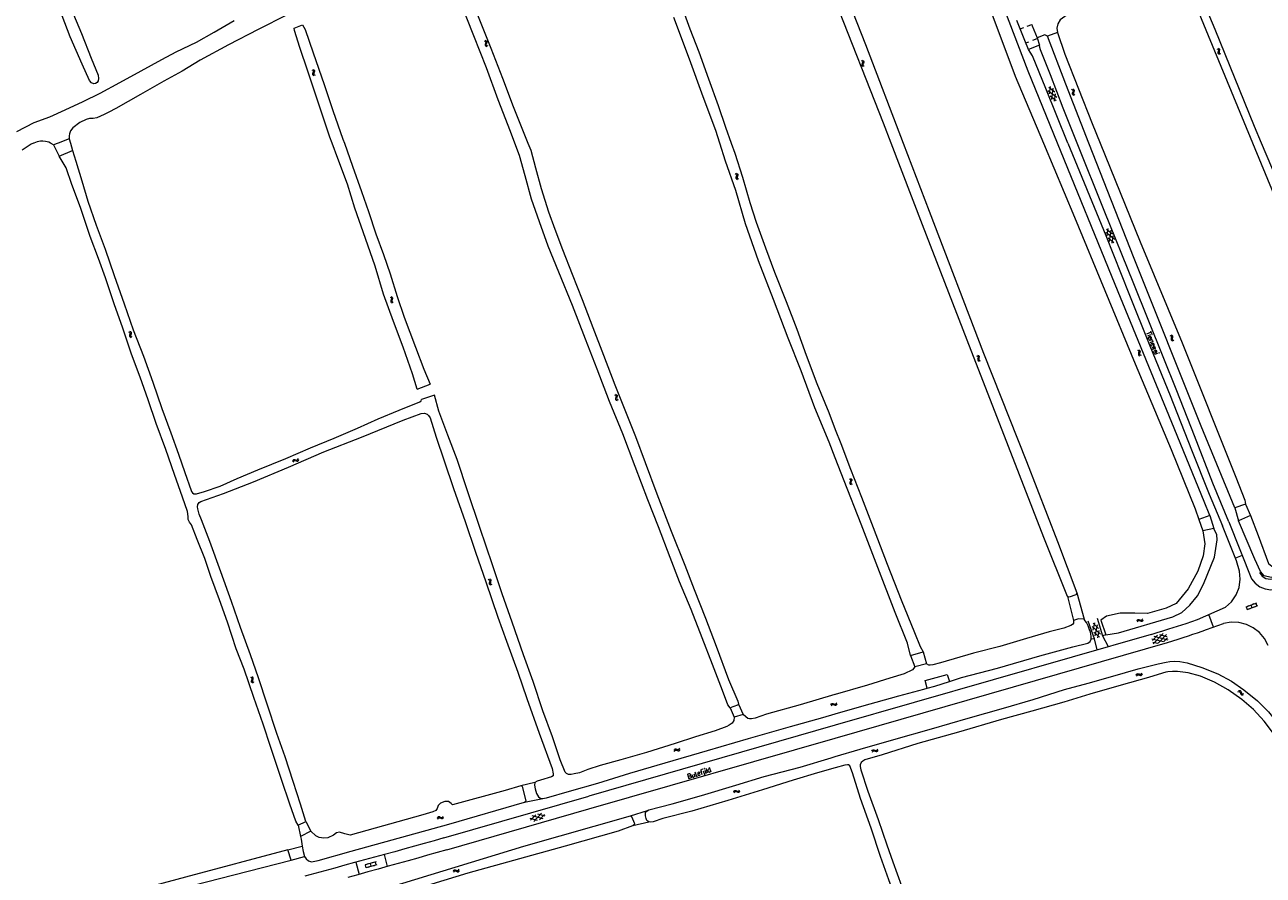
# Model space of a CAD drawing. Header units: metres. Extents: x 189705 to 199106, y 581686 to 588448.
# Tile 91 of 256: x 192671 to 193174, y 586203 to 586548. Entities that reach past the tile are written whole.
import ezdxf

# ---------------------------------------------------------------- set-up
doc = ezdxf.new("R2010")
doc.units = ezdxf.units.M
doc.layers.add('B-WA-OG-GBKN-G', color=7, linetype='Continuous', lineweight=18)
doc.styles.add('Style-STANDARD', font='STANDARD.shx')

msp = doc.modelspace()

# ---------------------------------------------------------------- linework, layer by layer
at = {"layer": 'B-WA-OG-GBKN-G'}
for p, q in [((192857.471, 586541.562), (192857.838, 586541.386)), ((192857.838, 586541.386), (192858.062, 586541.146)), ((192857.982, 586540.421), (192857.866, 586540.03)), ((192857.866, 586540.03), (192857.893, 586539.702)), ((192857.893, 586539.702), (192858.124, 586539.456)), ((192857.925, 586541.763), (192858.293, 586541.589)), ((192858.092, 586540.821), (192857.982, 586540.421)), ((192858.062, 586541.146), (192858.092, 586540.821)), ((192858.124, 586539.456), (192858.493, 586539.281)), ((192858.293, 586541.589), (192858.519, 586541.352)), ((192858.435, 586540.625), (192858.322, 586540.232)), ((192858.322, 586540.232), (192858.349, 586539.904)), ((192858.349, 586539.904), (192858.578, 586539.658)), ((192858.549, 586541.015), (192858.435, 586540.625)), ((192858.519, 586541.352), (192858.549, 586541.015)), ((192858.578, 586539.658), (192858.947, 586539.482)), ((193154.981, 586538.356), (193155.348, 586538.179)), ((193155.348, 586538.179), (193155.572, 586537.939)), ((193155.49, 586537.214), (193155.373, 586536.824)), ((193155.373, 586536.824), (193155.399, 586536.495)), ((193155.399, 586536.495), (193155.63, 586536.249)), ((193155.436, 586538.557), (193155.804, 586538.382)), ((193155.601, 586537.614), (193155.49, 586537.214)), ((193155.572, 586537.939), (193155.601, 586537.614)), ((193155.63, 586536.249), (193155.998, 586536.073)), ((193155.804, 586538.382), (193156.029, 586538.144)), ((193155.944, 586537.417), (193155.829, 586537.025)), ((193155.829, 586537.025), (193155.856, 586536.697)), ((193155.856, 586536.697), (193156.084, 586536.45)), ((193156.059, 586537.807), (193155.944, 586537.417)), ((193156.029, 586538.144), (193156.059, 586537.807)), ((193156.084, 586536.45), (193156.453, 586536.273)), ((192787.487, 586529.768), (192787.843, 586529.569)), ((192787.843, 586529.569), (192788.052, 586529.317)), ((192788.062, 586528.991), (192787.928, 586528.598)), ((192787.952, 586529.941), (192788.309, 586529.745)), ((192788.052, 586529.317), (192788.062, 586528.991)), ((192788.309, 586529.745), (192788.52, 586529.495)), ((192788.53, 586529.157), (192788.393, 586528.774)), ((192788.52, 586529.495), (192788.53, 586529.157)), ((193010.596, 586533.565), (193010.932, 586533.335)), ((193010.755, 586531.991), (193010.732, 586531.663)), ((193010.732, 586531.663), (193010.923, 586531.385)), ((193010.929, 586532.36), (193010.755, 586531.991)), ((193010.923, 586531.385), (193011.262, 586531.155)), ((193011.098, 586532.739), (193010.929, 586532.36)), ((193010.932, 586533.335), (193011.118, 586533.064)), ((193011.075, 586533.696), (193011.413, 586533.468)), ((193011.118, 586533.064), (193011.098, 586532.739)), ((193011.236, 586532.122), (193011.213, 586531.794)), ((193011.213, 586531.794), (193011.403, 586531.516)), ((193011.408, 586532.493), (193011.236, 586532.122)), ((193011.403, 586531.516), (193011.741, 586531.286)), ((193011.579, 586532.862), (193011.408, 586532.493)), ((193011.413, 586533.468), (193011.6, 586533.2)), ((193011.6, 586533.2), (193011.579, 586532.862)), ((192787.928, 586528.598), (192787.789, 586528.215)), ((192787.789, 586528.215), (192787.796, 586527.886)), ((192787.796, 586527.886), (192788.011, 586527.626)), ((192788.011, 586527.626), (192788.369, 586527.429)), ((192788.393, 586528.774), (192788.256, 586528.389)), ((192788.256, 586528.389), (192788.263, 586528.06)), ((192788.263, 586528.06), (192788.477, 586527.8)), ((192788.477, 586527.8), (192788.834, 586527.602)), ((193086.375, 586521.415), (193090.023, 586518.616)), ((193086.674, 586522.713), (193089.094, 586520.857)), ((193086.971, 586519.978), (193087.369, 586523.002)), ((193087.302, 586519.177), (193089.722, 586517.319)), ((193087.899, 586517.736), (193088.499, 586522.293)), ((193089.027, 586517.031), (193089.425, 586520.058)), ((193095.993, 586521.852), (193096.343, 586521.644)), ((193096.254, 586520.291), (193096.252, 586519.962)), ((193096.252, 586519.962), (193096.461, 586519.698)), ((193096.403, 586520.671), (193096.254, 586520.291)), ((193096.343, 586521.644), (193096.546, 586521.386)), ((193096.548, 586521.06), (193096.403, 586520.671)), ((193096.461, 586519.698), (193096.814, 586519.491)), ((193096.462, 586522.013), (193096.814, 586521.808)), ((193096.546, 586521.386), (193096.548, 586521.06)), ((193096.726, 586520.453), (193096.724, 586520.124)), ((193096.724, 586520.124), (193096.931, 586519.859)), ((193096.872, 586520.834), (193096.726, 586520.453)), ((193096.814, 586521.808), (193097.019, 586521.552)), ((193097.02, 586521.214), (193096.872, 586520.834)), ((193096.931, 586519.859), (193097.284, 586519.652)), ((193097.019, 586521.552), (193097.02, 586521.214)), ((192959.389, 586487.62), (192959.746, 586487.423)), ((192959.834, 586486.452), (192959.695, 586486.068)), ((192959.695, 586486.068), (192959.703, 586485.739)), ((192959.703, 586485.739), (192959.92, 586485.481)), ((192959.746, 586487.423), (192959.956, 586487.171)), ((192959.967, 586486.845), (192959.834, 586486.452)), ((192959.854, 586487.795), (192960.212, 586487.6)), ((192959.92, 586485.481), (192960.278, 586485.284)), ((192959.956, 586487.171), (192959.967, 586486.845)), ((192960.298, 586486.629), (192960.162, 586486.244)), ((192960.162, 586486.244), (192960.17, 586485.915)), ((192960.17, 586485.915), (192960.384, 586485.655)), ((192960.212, 586487.6), (192960.423, 586487.351)), ((192960.434, 586487.012), (192960.298, 586486.629)), ((192960.384, 586485.655), (192960.743, 586485.459)), ((192960.423, 586487.351), (192960.434, 586487.012)), ((193109.845, 586463.788), (193113.462, 586460.95)), ((193110.157, 586465.083), (193112.557, 586463.2)), ((193110.425, 586462.344), (193110.856, 586465.364)), ((193111.329, 586460.093), (193111.978, 586464.643)), ((193110.747, 586461.54), (193113.147, 586459.656)), ((193112.449, 586459.376), (193112.88, 586462.399)), ((192819.253, 586437.501), (192819.605, 586437.295)), ((192819.671, 586436.323), (192819.524, 586435.942)), ((192819.524, 586435.942), (192819.524, 586435.613)), ((192819.524, 586435.613), (192819.735, 586435.35)), ((192819.605, 586437.295), (192819.809, 586437.039)), ((192819.813, 586436.712), (192819.671, 586436.323)), ((192819.721, 586437.665), (192820.075, 586437.462)), ((192819.735, 586435.35), (192820.089, 586435.145)), ((192819.809, 586437.039), (192819.813, 586436.712)), ((192820.139, 586436.489), (192819.994, 586436.107)), ((192819.994, 586436.107), (192819.995, 586435.778)), ((192819.995, 586435.778), (192820.204, 586435.514)), ((192820.075, 586437.462), (192820.28, 586437.208)), ((192820.284, 586436.869), (192820.139, 586436.489)), ((192820.204, 586435.514), (192820.558, 586435.309)), ((192820.28, 586437.208), (192820.284, 586436.869)), ((192713.533, 586423.118), (192713.167, 586423.301)), ((192713.99, 586423.312), (192713.625, 586423.494)), ((192714.217, 586423.062), (192713.99, 586423.312)), ((192713.757, 586422.868), (192713.533, 586423.118)), ((192713.537, 586421.761), (192713.658, 586422.149)), ((192713.561, 586421.423), (192713.537, 586421.761)), ((192713.782, 586421.182), (192713.561, 586421.423)), ((192713.658, 586422.149), (192713.778, 586422.539)), ((192713.778, 586422.539), (192713.757, 586422.868)), ((192714.148, 586421.001), (192713.782, 586421.182)), ((192713.997, 586421.946), (192714.115, 586422.344)), ((192714.021, 586421.621), (192713.997, 586421.946)), ((192714.241, 586421.378), (192714.021, 586421.621)), ((192714.115, 586422.344), (192714.238, 586422.733)), ((192714.238, 586422.733), (192714.217, 586423.062)), ((192714.605, 586421.194), (192714.241, 586421.378)), ((193135.873, 586421.902), (193136.25, 586421.748)), ((193136.25, 586421.748), (193136.489, 586421.523)), ((193136.313, 586422.131), (193136.692, 586421.98)), ((193136.453, 586420.795), (193136.362, 586420.397)), ((193136.362, 586420.397), (193136.409, 586420.071)), ((193136.409, 586420.071), (193136.654, 586419.84)), ((193136.539, 586421.201), (193136.453, 586420.795)), ((193136.489, 586421.523), (193136.539, 586421.201)), ((193136.654, 586419.84), (193137.034, 586419.688)), ((193136.692, 586421.98), (193136.932, 586421.757)), ((193136.893, 586421.026), (193136.804, 586420.627)), ((193136.804, 586420.627), (193136.851, 586420.301)), ((193136.851, 586420.301), (193137.095, 586420.07)), ((193136.983, 586421.422), (193136.893, 586421.026)), ((193136.932, 586421.757), (193136.983, 586421.422)), ((193137.095, 586420.07), (193137.474, 586419.917)), ((193057.376, 586413.683), (193057.746, 586413.512)), ((193057.746, 586413.512), (193057.974, 586413.277)), ((193057.826, 586413.892), (193058.198, 586413.724)), ((193057.974, 586413.277), (193058.01, 586412.952)), ((193058.198, 586413.724), (193058.427, 586413.491)), ((193058.427, 586413.491), (193058.463, 586413.154)), ((193122.659, 586415.927), (193123.027, 586415.753)), ((193123.027, 586415.753), (193123.253, 586415.515)), ((193123.177, 586414.79), (193123.064, 586414.398)), ((193123.064, 586414.398), (193123.093, 586414.07)), ((193123.093, 586414.07), (193123.325, 586413.826)), ((193123.112, 586416.131), (193123.481, 586415.96)), ((193123.285, 586415.19), (193123.177, 586414.79)), ((193123.253, 586415.515), (193123.285, 586415.19)), ((193123.325, 586413.826), (193123.695, 586413.652)), ((193123.481, 586415.96), (193123.708, 586415.724)), ((193123.629, 586414.996), (193123.518, 586414.603)), ((193123.518, 586414.603), (193123.547, 586414.275)), ((193123.547, 586414.275), (193123.778, 586414.03)), ((193123.741, 586415.387), (193123.629, 586414.996)), ((193123.708, 586415.724), (193123.741, 586415.387)), ((193123.778, 586414.03), (193124.148, 586413.856)), ((193057.906, 586412.551), (193057.797, 586412.158)), ((193057.797, 586412.158), (193057.829, 586411.83)), ((193057.829, 586411.83), (193058.065, 586411.588)), ((193058.01, 586412.952), (193057.906, 586412.551)), ((193058.065, 586411.588), (193058.437, 586411.419)), ((193058.356, 586412.762), (193058.249, 586412.368)), ((193058.249, 586412.368), (193058.282, 586412.04)), ((193058.282, 586412.04), (193058.515, 586411.798)), ((193058.463, 586413.154), (193058.356, 586412.762)), ((193058.515, 586411.798), (193058.887, 586411.628)), ((192910.393, 586397.798), (192910.761, 586397.623)), ((192910.761, 586397.623), (192910.986, 586397.385)), ((192910.908, 586396.66), (192910.794, 586396.268)), ((192910.794, 586396.268), (192910.822, 586395.94)), ((192910.822, 586395.94), (192911.054, 586395.695)), ((192910.846, 586398.002), (192911.215, 586397.829)), ((192911.017, 586397.06), (192910.908, 586396.66)), ((192910.986, 586397.385), (192911.017, 586397.06)), ((192911.054, 586395.695), (192911.424, 586395.521)), ((192911.215, 586397.829), (192911.441, 586397.593)), ((192911.361, 586396.865), (192911.249, 586396.472)), ((192911.249, 586396.472), (192911.277, 586396.144)), ((192911.277, 586396.144), (192911.507, 586395.899)), ((192911.473, 586397.256), (192911.361, 586396.865)), ((192911.441, 586397.593), (192911.473, 586397.256)), ((192911.507, 586395.899), (192911.877, 586395.724)), ((192779.741, 586370.899), (192779.912, 586371.268)), ((192779.912, 586371.268), (192780.147, 586371.496)), ((192779.946, 586370.446), (192780.12, 586370.815)), ((192780.12, 586370.815), (192780.357, 586371.041)), ((192780.147, 586371.496), (192780.484, 586371.529)), ((192780.357, 586371.041), (192780.682, 586371.074)), ((192780.484, 586371.529), (192780.875, 586371.419)), ((192780.682, 586371.074), (192781.082, 586370.967)), ((192780.875, 586371.419), (192781.269, 586371.309)), ((192781.082, 586370.967), (192781.475, 586370.854)), ((192781.269, 586371.309), (192781.596, 586371.338)), ((192781.475, 586370.854), (192781.802, 586370.884)), ((192781.596, 586371.338), (192781.841, 586371.569)), ((192781.802, 586370.884), (192782.046, 586371.117)), ((192781.841, 586371.569), (192782.014, 586371.94)), ((192782.046, 586371.117), (192782.219, 586371.488)), ((193005.65, 586363.712), (193005.999, 586363.503)), ((193005.999, 586363.503), (193006.201, 586363.244)), ((193006.201, 586362.918), (193006.055, 586362.53)), ((193006.12, 586363.872), (193006.471, 586363.665)), ((193006.201, 586363.244), (193006.201, 586362.918)), ((193006.471, 586363.665), (193006.674, 586363.408)), ((193006.674, 586363.069), (193006.525, 586362.691)), ((193006.674, 586363.408), (193006.674, 586363.069)), ((193005.903, 586362.151), (193005.9, 586361.822)), ((193005.9, 586361.822), (193006.108, 586361.556)), ((193006.055, 586362.53), (193005.903, 586362.151)), ((193006.108, 586361.556), (193006.459, 586361.347)), ((193006.376, 586362.311), (193006.373, 586361.981)), ((193006.373, 586361.981), (193006.578, 586361.715)), ((193006.525, 586362.691), (193006.376, 586362.311)), ((193006.578, 586361.715), (193006.93, 586361.506)), ((192859.149, 586322.9), (192859.512, 586322.714)), ((192859.512, 586322.714), (192859.73, 586322.468)), ((192859.609, 586323.089), (192859.972, 586322.905)), ((192859.972, 586322.905), (192860.191, 586322.662)), ((192859.63, 586321.746), (192859.504, 586321.358)), ((192859.504, 586321.358), (192859.522, 586321.029)), ((192859.522, 586321.029), (192859.746, 586320.778)), ((192859.751, 586322.143), (192859.63, 586321.746)), ((192859.73, 586322.468), (192859.751, 586322.143)), ((192859.746, 586320.778), (192860.11, 586320.592)), ((192860.088, 586321.937), (192859.965, 586321.548)), ((192859.965, 586321.548), (192859.983, 586321.219)), ((192859.983, 586321.219), (192860.205, 586320.967)), ((192860.213, 586322.324), (192860.088, 586321.937)), ((192860.191, 586322.662), (192860.213, 586322.324)), ((192860.205, 586320.967), (192860.57, 586320.781)), ((193171.018, 586313.223), (193166.728, 586311.563)), ((193169.85, 586312.771), (193169.742, 586313.051)), ((193171.264, 586312.032), (193170.831, 586313.151)), ((193167.347, 586310.516), (193166.914, 586311.635)), ((193171.451, 586312.104), (193167.161, 586310.444)), ((193167.894, 586312.014), (193167.785, 586312.294)), ((193168.342, 586310.579), (193168.233, 586310.859)), ((193169.306, 586311.274), (193168.873, 586312.393)), ((193170.485, 586311.408), (193170.377, 586311.688)), ((193104.281, 586303.755), (193107.678, 586300.656)), ((193104.689, 586305.023), (193106.943, 586302.967)), ((193104.753, 586302.272), (193105.407, 586305.251)), ((193105.487, 586299.96), (193106.472, 586304.449)), ((193122.521, 586306.057), (193122.725, 586306.41)), ((193122.685, 586305.588), (193122.891, 586305.94)), ((193122.725, 586306.41), (193122.979, 586306.616)), ((193122.891, 586305.94), (193123.148, 586306.144)), ((193122.979, 586306.616), (193123.318, 586306.619)), ((193123.148, 586306.144), (193123.474, 586306.148)), ((193123.318, 586306.619), (193123.698, 586306.473)), ((193123.474, 586306.148), (193123.864, 586306.005)), ((193123.698, 586306.473), (193124.08, 586306.329)), ((193123.864, 586306.005), (193124.244, 586305.858)), ((193124.08, 586306.329), (193124.409, 586306.329)), ((193124.244, 586305.858), (193124.573, 586305.858)), ((193124.409, 586306.329), (193124.673, 586306.537)), ((193124.573, 586305.858), (193124.837, 586306.068)), ((193124.673, 586306.537), (193124.878, 586306.891)), ((193124.837, 586306.068), (193125.042, 586306.422)), ((193105.014, 586301.446), (193107.267, 586299.389)), ((193106.551, 586299.162), (193107.205, 586302.144)), ((193128.546, 586298.735), (193133.255, 586297.568)), ((193130.874, 586300.209), (193128.753, 586298.014)), ((193133.201, 586300.878), (193129.141, 586296.671)), ((193129.374, 586299.778), (193135.05, 586298.368)), ((193134.456, 586300.435), (193131.089, 586296.944)), ((193131.706, 586300.448), (193134.664, 586299.712)), ((193134.842, 586299.091), (193133.419, 586297.615)), ((193128.934, 586297.39), (193130.924, 586296.896)), ((192763.021, 586282.876), (192762.658, 586283.063)), ((192763.243, 586282.623), (192763.021, 586282.876)), ((192763.481, 586283.064), (192763.117, 586283.251)), ((192763.261, 586282.295), (192763.243, 586282.623)), ((192763.705, 586282.812), (192763.481, 586283.064)), ((192763.595, 586282.096), (192763.722, 586282.484)), ((192763.722, 586282.484), (192763.705, 586282.812)), ((193122.187, 586283.981), (193122.377, 586284.341)), ((193122.369, 586283.519), (193122.561, 586283.878)), ((193122.377, 586284.341), (193122.624, 586284.556)), ((193122.561, 586283.878), (193122.81, 586284.092)), ((193122.624, 586284.556), (193122.962, 586284.572)), ((193122.81, 586284.092), (193123.136, 586284.107)), ((193122.962, 586284.572), (193123.347, 586284.441)), ((193123.136, 586284.107), (193123.531, 586283.979)), ((193123.347, 586284.441), (193123.734, 586284.311)), ((193123.531, 586283.979), (193123.916, 586283.847)), ((193123.734, 586284.311), (193124.063, 586284.323)), ((193123.916, 586283.847), (193124.245, 586283.859)), ((193124.063, 586284.323), (193124.319, 586284.542)), ((193124.245, 586283.859), (193124.501, 586284.079)), ((193124.319, 586284.542), (193124.511, 586284.903)), ((193124.501, 586284.079), (193124.692, 586284.44)), ((192763.011, 586281.519), (192763.136, 586281.906)), ((192763.032, 586281.181), (192763.011, 586281.519)), ((192763.25, 586280.937), (192763.032, 586281.181)), ((192763.136, 586281.906), (192763.261, 586282.295)), ((192763.613, 586280.753), (192763.25, 586280.937)), ((192763.473, 586281.699), (192763.595, 586282.096)), ((192763.494, 586281.374), (192763.473, 586281.699)), ((192763.711, 586281.128), (192763.494, 586281.374)), ((192764.073, 586280.941), (192763.711, 586281.128)), ((193163.674, 586277.631), (193164.07, 586277.724)), ((193164.07, 586277.724), (193164.394, 586277.678)), ((193164.394, 586277.678), (193164.628, 586277.433)), ((193164.628, 586277.433), (193164.781, 586277.056)), ((192998.429, 586272.306), (192998.688, 586272.507)), ((192998.688, 586272.507), (192999.026, 586272.504)), ((192999.026, 586272.504), (192999.404, 586272.352)), ((193000.112, 586272.194), (193000.38, 586272.398)), ((193000.38, 586272.398), (193000.591, 586272.748)), ((193163.443, 586277.191), (193163.841, 586277.281)), ((193163.841, 586277.281), (193164.165, 586277.233)), ((193164.165, 586277.233), (193164.391, 586276.997)), ((193164.391, 586276.997), (193164.553, 586276.615)), ((193164.553, 586276.615), (193164.705, 586276.237)), ((193164.705, 586276.237), (193164.93, 586275.996)), ((193164.781, 586277.056), (193164.937, 586276.678)), ((193164.93, 586275.996), (193165.264, 586275.948)), ((193164.937, 586276.678), (193165.162, 586276.438)), ((193165.162, 586276.438), (193165.494, 586276.388)), ((193165.264, 586275.948), (193165.662, 586276.039)), ((193165.494, 586276.388), (193165.893, 586276.479)), ((192998.22, 586271.956), (192998.429, 586272.306)), ((192998.375, 586271.485), (192998.587, 586271.833)), ((192998.587, 586271.833), (192998.848, 586272.032)), ((192998.848, 586272.032), (192999.174, 586272.03)), ((192999.174, 586272.03), (192999.561, 586271.88)), ((192999.404, 586272.352), (192999.783, 586272.2)), ((192999.561, 586271.88), (192999.939, 586271.726)), ((192999.783, 586272.2), (193000.112, 586272.194)), ((192999.939, 586271.726), (193000.268, 586271.721)), ((193000.268, 586271.721), (193000.535, 586271.926)), ((193000.535, 586271.926), (193000.747, 586272.276)), ((192934.537, 586253.449), (192934.742, 586253.802)), ((192934.7, 586252.98), (192934.906, 586253.331)), ((192934.742, 586253.802), (192934.997, 586254.006)), ((192934.906, 586253.331), (192935.164, 586253.534)), ((192934.997, 586254.006), (192935.336, 586254.008)), ((192935.164, 586253.534), (192935.49, 586253.537)), ((192935.336, 586254.008), (192935.715, 586253.862)), ((192935.49, 586253.537), (192935.879, 586253.393)), ((192935.715, 586253.862), (192936.096, 586253.716)), ((192935.879, 586253.393), (192936.259, 586253.244)), ((192936.096, 586253.716), (192936.426, 586253.715)), ((192936.259, 586253.244), (192936.589, 586253.243)), ((192936.426, 586253.715), (192936.691, 586253.922)), ((192936.589, 586253.243), (192936.853, 586253.453)), ((192936.691, 586253.922), (192936.897, 586254.275)), ((192936.853, 586253.453), (192937.059, 586253.806)), ((193014.901, 586253.11), (193015.103, 586253.464)), ((193015.067, 586252.642), (193015.271, 586252.995)), ((193015.103, 586253.464), (193015.357, 586253.671)), ((193015.271, 586252.995), (193015.527, 586253.2)), ((193015.357, 586253.671), (193015.695, 586253.675)), ((193015.527, 586253.2), (193015.853, 586253.205)), ((193015.695, 586253.675), (193016.076, 586253.531)), ((193015.853, 586253.205), (193016.243, 586253.064)), ((193016.076, 586253.531), (193016.458, 586253.388)), ((193016.243, 586253.064), (193016.625, 586252.918)), ((193016.458, 586253.388), (193016.787, 586253.389)), ((193016.625, 586252.918), (193016.954, 586252.919)), ((193016.787, 586253.389), (193017.051, 586253.599)), ((193016.954, 586252.919), (193017.216, 586253.131)), ((193017.051, 586253.599), (193017.254, 586253.953)), ((193017.216, 586253.131), (193017.42, 586253.485)), ((192960.937, 586237.063), (192961.146, 586237.415)), ((192958.782, 586236.601), (192958.988, 586236.953)), ((192958.942, 586236.131), (192959.15, 586236.481)), ((192958.988, 586236.953), (192959.244, 586237.156)), ((192959.15, 586236.481), (192959.409, 586236.683)), ((192959.244, 586237.156), (192959.583, 586237.156)), ((192959.409, 586236.683), (192959.735, 586236.684)), ((192959.583, 586237.156), (192959.962, 586237.008)), ((192959.735, 586236.684), (192960.124, 586236.538)), ((192959.962, 586237.008), (192960.342, 586236.86)), ((192960.124, 586236.538), (192960.503, 586236.388)), ((192960.342, 586236.86), (192960.672, 586236.857)), ((192960.503, 586236.388), (192960.832, 586236.385)), ((192960.672, 586236.857), (192960.937, 586237.063)), ((192960.832, 586236.385), (192961.097, 586236.593)), ((192961.097, 586236.593), (192961.306, 586236.945)), ((192876.315, 586225.028), (192878.433, 586227.223)), ((192877.571, 586224.584), (192880.764, 586227.892)), ((192882.226, 586226.724), (192879.264, 586227.461)), ((192879.899, 586225.252), (192882.019, 586227.446)), ((192838.476, 586225.952), (192838.682, 586226.303)), ((192838.634, 586225.482), (192838.844, 586225.831)), ((192838.682, 586226.303), (192838.939, 586226.506)), ((192838.844, 586225.831), (192839.103, 586226.033)), ((192838.939, 586226.506), (192839.278, 586226.506)), ((192839.103, 586226.033), (192839.429, 586226.033)), ((192839.278, 586226.506), (192839.656, 586226.356)), ((192839.429, 586226.033), (192839.817, 586225.886)), ((192839.656, 586226.356), (192840.037, 586226.207)), ((192839.817, 586225.886), (192840.196, 586225.735)), ((192840.037, 586226.207), (192840.366, 586226.204)), ((192840.196, 586225.735), (192840.525, 586225.732)), ((192840.366, 586226.204), (192840.632, 586226.41)), ((192840.525, 586225.732), (192840.791, 586225.939)), ((192840.632, 586226.41), (192840.841, 586226.761)), ((192840.791, 586225.939), (192841, 586226.29)), ((192879.067, 586225.014), (192876.107, 586225.752)), ((192881.399, 586225.683), (192876.939, 586226.794)), ((192813.546, 586208.102), (192809.106, 586206.896)), ((192810.313, 586207.224), (192810.234, 586207.513)), ((192811.64, 586206.341), (192811.326, 586207.499)), ((192812.337, 586207.774), (192812.259, 586208.063)), ((192813.667, 586206.891), (192813.353, 586208.049)), ((192809.614, 586205.791), (192809.299, 586206.949)), ((192813.86, 586206.944), (192809.421, 586205.738)), ((192810.609, 586205.75), (192810.531, 586206.04)), ((192812.827, 586206.352), (192812.748, 586206.642)), ((192844.95, 586204.373), (192845.157, 586204.724)), ((192845.108, 586203.903), (192845.318, 586204.252)), ((192845.157, 586204.724), (192845.414, 586204.927)), ((192845.318, 586204.252), (192845.578, 586204.453)), ((192845.414, 586204.927), (192845.753, 586204.926)), ((192845.578, 586204.453), (192845.904, 586204.453)), ((192845.753, 586204.926), (192846.131, 586204.776)), ((192845.904, 586204.453), (192846.291, 586204.306)), ((192846.131, 586204.776), (192846.511, 586204.627)), ((192846.291, 586204.306), (192846.67, 586204.154)), ((192846.511, 586204.627), (192846.84, 586204.623)), ((192846.67, 586204.154), (192846.999, 586204.151)), ((192846.84, 586204.623), (192847.107, 586204.828)), ((192846.999, 586204.151), (192847.265, 586204.358)), ((192847.107, 586204.828), (192847.316, 586205.18)), ((192847.265, 586204.358), (192847.475, 586204.709))]:
    msp.add_line(p, q, dxfattribs=at)
at = {"layer": 'B-WA-OG-GBKN-G', "flags": 128}
for points in [[(193017.796, 586675.807), (193025.704, 586655.032), (193040.21, 586616.273), (193055.429, 586574.363), (193073.091, 586527.242), (193084.513, 586500)], [(193090.232, 586500), (193078.324, 586529.178), (193054.103, 586592.719), (193022.651, 586675.713), (193021.907, 586677.296)], [(192666.721, 586610.815), (192671.046, 586600.256), (192675.869, 586588.331), (192680.005, 586577.687), (192684.807, 586566.589), (192689.662, 586554.834), (192693.98, 586544.542), (192697.959, 586534.445), (192700.753, 586527.624), (192700.899, 586526.304), (192700.68, 586525.275), (192700.356, 586524.636), (192699.661, 586524.192), (192698.932, 586524.028), (192698.014, 586524.533), (192697.224, 586525.443), (192694.274, 586532.068), (192689.427, 586543.191), (192685.048, 586554.525), (192680.59, 586566.281), (192676.539, 586576.45), (192672.266, 586587.132), (192667.901, 586598.017)], [(193173.038, 586500), (193170.174, 586506.707), (193154.301, 586546.113), (193136.589, 586588.384), (193135.728, 586591.259), (193135.595, 586593.312), (193135.826, 586595.273), (193138.54, 586597.325)], [(193169.511, 586500), (193150.596, 586545.824), (193133.552, 586587.38), (193132.062, 586589.386), (193131.152, 586589.497), (193129.803, 586588.953), (193097.03, 586554.191), (193091.376, 586550.085), (193090.39, 586548.448), (193089.986, 586546.736), (193090.285, 586544.98)], [(192844.412, 586566.001), (192841.014, 586575.096), (192839.054, 586580.383), (192839.047, 586581.179), (192839.346, 586581.825), (192840.089, 586582.399), (192840.95, 586582.843), (192841.961, 586583.079), (192842.587, 586582.825), (192843.168, 586582.173), (192846.65, 586573.926), (192850.674, 586563.312), (192855.072, 586551.485), (192860.122, 586538.537), (192864.872, 586526.391), (192869.282, 586514.812), (192873.588, 586504.028), (192875.218, 586500)], [(193000, 586571.477), (193012.302, 586540.067), (193027.556, 586500)], [(192869.921, 586500), (192868.135, 586504.787), (192863.176, 586517.611), (192858.341, 586530.631), (192853.284, 586543.508), (192847.803, 586557.199), (192844.412, 586566.001)], [(192937.154, 586556.852), (192940.937, 586546.453), (192944.564, 586537.012), (192948.576, 586526.105), (192952.535, 586515.301), (192955.509, 586506.473), (192957.76, 586500)], [(193022.718, 586500), (193019.593, 586508.176), (193000, 586557.957)], [(192667.728, 586504.7), (192674.806, 586508.328), (192681.166, 586510.724), (192687.342, 586513.562), (192694.649, 586516.943), (192701.52, 586520.349), (192709.528, 586524.636), (192718.179, 586529.328), (192726.564, 586533.999), (192732.45, 586537.082), (192740.606, 586541.053), (192747.809, 586545.042), (192756.023, 586549.796)], [(192777.542, 586552.074), (192765.638, 586546.177), (192753.702, 586539.862), (192742.137, 586533.75), (192734.797, 586529.225), (192727.397, 586525.19), (192717.947, 586519.774), (192707.97, 586514.064), (192705.032, 586512.508), (192703.134, 586511.58), (192700.182, 586510.207), (192698.699, 586510.021), (192697.196, 586509.946), (192695.856, 586509.618), (192693.269, 586508.395), (192690.423, 586506.163), (192689.482, 586505.003), (192689.166, 586503.798), (192689.018, 586502.952), (192689.014, 586501.715)], [(192953.129, 586500), (192951.473, 586505.114), (192946.442, 586518.858), (192940.77, 586534.081), (192934.458, 586551.059)], [(193081.93, 586542.75), (193082.919, 586539.783), (193078.473, 586538.02), (193076.956, 586541.62), (193075.039, 586546.385), (193073.793, 586549.782)], [(192780.345, 586546.736), (192783.71, 586547.984)], [(192795.779, 586500), (192794.855, 586502.478), (192790.561, 586515.068), (192785.882, 586529.243), (192782.614, 586538.807), (192780.451, 586545.758), (192780.345, 586546.736)], [(192783.71, 586547.984), (192784.722, 586546.146), (192788.094, 586536.711), (192792.479, 586523.841), (192796.06, 586513.312), (192800.144, 586501.595), (192800.696, 586500)], [(193075.031, 586546.408), (193076.636, 586547.007)], [(193077.878, 586547.448), (193079.824, 586548.147)], [(193079.824, 586548.147), (193080.012, 586547.616), (193081.93, 586542.75)], [(193086.148, 586543.404), (193085.11, 586543.926), (193081.93, 586542.75)], [(193090.285, 586544.98), (193086.148, 586543.404)], [(193090.285, 586544.98), (193093.172, 586536.094), (193104.339, 586508.026), (193107.586, 586500)], [(193077.356, 586540.672), (193078.612, 586541.175)], [(193080.209, 586541.771), (193082.035, 586542.437)], [(193098.182, 586500), (193092.502, 586514.145), (193087.396, 586527.69), (193083.402, 586537.945), (193083.105, 586538.767), (193082.919, 586539.783)], [(193102.97, 586500), (193093.577, 586523.993), (193086.148, 586543.404)], [(193094.468, 586500), (193085.565, 586522.219), (193080.126, 586535.488), (193078.473, 586538.02)], [(192674.508, 586500), (192673.589, 586499.644), (192669.84, 586497.085)], [(192681.323, 586500), (192680.714, 586500.35), (192679.418, 586500.698), (192678.266, 586500.793), (192677.27, 586500.772), (192675.989, 586500.508), (192674.604, 586500.037), (192674.508, 586500)], [(192682.597, 586499.267), (192681.323, 586500)], [(192684.518, 586500), (192682.597, 586499.267)], [(192682.597, 586499.267), (192684.911, 586494.749)], [(192689.014, 586501.715), (192684.518, 586500)], [(192689.014, 586501.715), (192689.482, 586500)], [(192689.482, 586500), (192690.301, 586496.994)], [(192830.248, 586400.084), (192828.385, 586406.389), (192824.562, 586417.218), (192820.583, 586427.558), (192816.656, 586438.649), (192813.159, 586450.02), (192809.284, 586461.26), (192804.932, 586473.556), (192801.964, 586483.376), (192798.102, 586493.768), (192795.779, 586500)], [(192800.696, 586500), (192803.941, 586490.622), (192807.601, 586480.328), (192810.508, 586472.276), (192813.482, 586463.187), (192816.625, 586454.828), (192819.291, 586446.959), (192822.122, 586437.7), (192824.997, 586429.335), (192829.551, 586417.215), (192832.929, 586408.224), (192835.575, 586402.148)], [(192928.176, 586344.219), (192923.916, 586355.218), (192918.741, 586368.707), (192913.697, 586381.903), (192908.392, 586395.059), (192903.303, 586408.281), (192898.657, 586420.388), (192893.274, 586434.073), (192887.734, 586447.588), (192883.474, 586458.163), (192879.92, 586467.982), (192876.724, 586477.279), (192874.089, 586486.733), (192871.768, 586495.047), (192869.921, 586500)], [(192875.218, 586500), (192876.39, 586497.104), (192878.319, 586490.023), (192880.556, 586481.632), (192883.517, 586472.165), (192886.124, 586465.13), (192889.319, 586456.759), (192893.141, 586446.796), (192897.192, 586436.463), (192901.536, 586425.177), (192905.862, 586413.892), (192910.448, 586401.791), (192914.786, 586390.968), (192918.935, 586380.843), (192922.849, 586370.34), (192927.573, 586357.561), (192933.414, 586342.416), (192938.921, 586328.647), (192942.75, 586318.704), (192947.389, 586307.138), (192951.694, 586295.781), (192956.686, 586282.148), (192960.462, 586273.34), (192960.737, 586272.193)], [(193000, 586372.157), (192997.488, 586378.526), (192991.732, 586392.491), (192986.211, 586407.538), (192980.88, 586420.864), (192974.921, 586436.46), (192968.904, 586452.192), (192963.571, 586467.239), (192959.662, 586480.821), (192955.499, 586492.681), (192953.129, 586500)], [(192957.76, 586500), (192959.175, 586495.931), (192962.391, 586486.151), (192965.359, 586475.856), (192967.927, 586467.856)], [(193094.331, 586315.864), (193084.732, 586339.882), (193070.324, 586376.791), (193053.526, 586419.979), (193035.421, 586466.765), (193022.718, 586500)], [(193027.556, 586500), (193038.078, 586472.364), (193060.135, 586414.665), (193077.64, 586370.766), (193090.237, 586338.287), (193098.049, 586317.435)], [(193084.513, 586500), (193097.094, 586469.996), (193121.793, 586410.346), (193136.374, 586375.597), (193146.093, 586351.547), (193147.611, 586347.186)], [(193152.027, 586348.756), (193149.804, 586354.425), (193136.69, 586386.592), (193113.653, 586442.614), (193090.232, 586500)], [(193094.468, 586500), (193109.853, 586462.495), (193119.243, 586438.949), (193127.778, 586417.729), (193135.92, 586397.505), (193144.595, 586375.52), (193151.881, 586357.521), (193157.256, 586344.647)], [(193159.818, 586346.291), (193153.344, 586361.947), (193145.924, 586381.168), (193138.643, 586399.448), (193133.177, 586413.278), (193121.283, 586442.833), (193109.24, 586472.696), (193098.182, 586500)], [(193162.231, 586351.907), (193148.529, 586385.075), (193121.325, 586453.118), (193102.97, 586500)], [(193107.586, 586500), (193123.775, 586459.982), (193140.82, 586418.936), (193162.648, 586364.404), (193166.254, 586354.972), (193166.607, 586353.433)], [(193229.314, 586349.55), (193229.757, 586351.113), (193221.642, 586373.349), (193209.547, 586403.639), (193193.526, 586442.475), (193178.16, 586479.045), (193169.511, 586500)], [(193231.886, 586343.676), (193234.535, 586345.062), (193235.43, 586345.954), (193235.597, 586346.98), (193235.239, 586349.992), (193228.685, 586367.112), (193212.339, 586406.7), (193199.625, 586436.58), (193188.806, 586463.081), (193173.038, 586500)], [(192684.911, 586494.749), (192690.301, 586496.994)], [(192781.966, 586223.049), (192781.012, 586224.744), (192778.523, 586231.636), (192775.242, 586241.657), (192770.876, 586254.566), (192767.798, 586264.079), (192763.903, 586274.856), (192759.989, 586286.377), (192756.8, 586294.644), (192753.278, 586305.467), (192749.939, 586314.582), (192746.475, 586324.003), (192744.025, 586331.292), (192740.869, 586339.024), (192738.654, 586345.01), (192737.793, 586346.072), (192737.257, 586347.148), (192737.295, 586348.38), (192737.059, 586350.369), (192734.994, 586356.191), (192731.779, 586365.469), (192728.177, 586375.607), (192724.333, 586386.18), (192721.052, 586395.719), (192717.855, 586404.992), (192714.32, 586414.355), (192710.783, 586424.825), (192707.234, 586434.741), (192703.689, 586445.237), (192700.808, 586453.183), (192697.483, 586462.11), (192693.506, 586473.835), (192690.114, 586483.224), (192687.737, 586489.968), (192684.911, 586494.749)], [(192690.301, 586496.994), (192691.638, 586492.728), (192694.05, 586484.689), (192696.529, 586476.456), (192699.928, 586466.748), (192703.555, 586456.949), (192707.269, 586446.206), (192711.27, 586434.801), (192714.971, 586424.143), (192719.095, 586413.525), (192722.925, 586402.919), (192726.541, 586392.203), (192730.182, 586382.378), (192733.299, 586373.703), (192735.977, 586366.225), (192738.488, 586358.913), (192738.69, 586358.489), (192739.095, 586357.968), (192739.623, 586357.61), (192740.621, 586357.61), (192743.96, 586358.5), (192750.245, 586360.656), (192757.24, 586363.85), (192765.605, 586367.345), (192776.903, 586371.905), (192786.891, 586376.223), (192796.553, 586380.254), (192806.019, 586384.278), (192814.397, 586388.099), (192822.989, 586391.561), (192831.361, 586394.946), (192831.862, 586395.383), (192832.012, 586395.911)], [(192967.927, 586467.856), (192971.678, 586457.424), (192975.37, 586447.605), (192980.015, 586435.674), (192984.347, 586424.441), (192988.241, 586413.911), (192992.573, 586402.463), (192997.349, 586390.584), (193000, 586383.726)], [(192830.248, 586400.084), (192835.575, 586402.148)], [(192837.254, 586397.695), (192832.012, 586395.911)], [(192958.954, 586266.87), (192958.785, 586265.513), (192958.095, 586264.45), (192956.98, 586263.66), (192955.944, 586263.111), (192951.21, 586261.334), (192943.243, 586258.968), (192934.949, 586256.223), (192923.422, 586252.556), (192912.957, 586249.581), (192904.539, 586247.266), (192899.578, 586245.659), (192896.109, 586244.319), (192894.029, 586243.848), (192892.771, 586243.645), (192891.766, 586243.651), (192890.853, 586243.97), (192890.311, 586244.537), (192888.364, 586249.583), (192885.208, 586258.965), (192881.314, 586269.482), (192877.36, 586281.407), (192873.491, 586292.19), (192868.89, 586305.537), (192864.813, 586317.031), (192860.872, 586328.787), (192855.657, 586343.9), (192850.788, 586358.348), (192846.449, 586371.551), (192842.672, 586381.395), (192839.007, 586391.182), (192837.254, 586397.695)], [(192785.095, 586224.486), (192782.827, 586231.515), (192779.971, 586240.78), (192776.677, 586250.866), (192773.344, 586260.288), (192769.377, 586272.252), (192765.848, 586282.82), (192762.6, 586292.242), (192758.574, 586303.384), (192754.824, 586313.861), (192750.504, 586325.91), (192746.08, 586338.285), (192742.703, 586346.995), (192741.807, 586349.394), (192741.18, 586351.474), (192741.075, 586352.367), (192741.25, 586353.3), (192741.791, 586354.077), (192742.384, 586354.455), (192751.649, 586357.794), (192763.763, 586362.44), (192777.962, 586368.43), (192792.396, 586374.662), (192807.711, 586380.621), (192824.525, 586387.454), (192831.821, 586390.231), (192833.19, 586390.297), (192834.266, 586389.939), (192834.86, 586389.45), (192835.493, 586388.44), (192838.036, 586380.57), (192841.277, 586371.045), (192844.97, 586359.804), (192849.695, 586346.38), (192853.877, 586333.888), (192858.19, 586321.891), (192863, 586307.469), (192866.587, 586297.827), (192871.077, 586285.185), (192874.775, 586274.466), (192879.755, 586260.383), (192885.067, 586246.013), (192885.519, 586243.92), (192885.454, 586243.086), (192884.822, 586242.622), (192880.316, 586241.373), (192879.019, 586240.903), (192878.067, 586240.387)], [(193000, 586383.726), (193002.223, 586377.975), (193006.202, 586367.602), (193010.605, 586356.245), (193015.421, 586343.857), (193021.111, 586329.005), (193026.809, 586314.499), (193032.211, 586301.303), (193034.524, 586295.657), (193035.673, 586293.461)], [(193030.587, 586292.009), (193029.332, 586296.919), (193024.354, 586309.43), (193017.278, 586327.666), (193010.542, 586345.236), (193003.649, 586362.905), (193000, 586372.157)], [(193166.607, 586353.433), (193162.257, 586351.916)], [(193166.607, 586353.433), (193168.614, 586348.803)], [(193152.027, 586348.756), (193147.611, 586347.186)], [(193152.027, 586348.756), (193153.729, 586343.564)], [(193162.257, 586351.916), (193162.231, 586351.907)], [(193162.257, 586351.916), (193163.687, 586346.591)], [(193168.614, 586348.803), (193163.687, 586346.591)], [(193168.614, 586348.803), (193171.687, 586340.711), (193175.973, 586329.256), (193177.299, 586328.221), (193178.509, 586328.484), (193190.35, 586333.685), (193224.379, 586347.446)], [(192957.386, 586270.671), (192956.452, 586271.896), (192954.277, 586277.679), (192950.167, 586288.345), (192945.92, 586299.064), (192941.484, 586310.63), (192936.709, 586321.928), (192933.017, 586331.786), (192928.176, 586344.219)], [(193109.916, 586300.399), (193114.97, 586301.156), (193137.094, 586307.666), (193140.76, 586309.451), (193144.001, 586312.359), (193147.136, 586316.23), (193149.471, 586320.905), (193153.929, 586331.859), (193155.092, 586338.889), (193154.962, 586340.948), (193153.729, 586343.564)], [(193147.611, 586347.186), (193149.314, 586342.583)], [(193153.729, 586343.564), (193149.314, 586342.583)], [(193164.142, 586326.228), (193162.88, 586330.371), (193157.256, 586344.647)], [(193159.818, 586346.291), (193168.983, 586323.068)], [(193227.108, 586341.833), (193181.877, 586324.538), (193177.045, 586323.643), (193174.179, 586324.316), (193172.729, 586326.008), (193170.422, 586331.078), (193163.687, 586346.591)], [(193149.314, 586342.583), (193150.009, 586337.347), (193149.331, 586332.456), (193147.261, 586326.176), (193143.291, 586319.018), (193138.387, 586313.065), (193134.4, 586311.174), (193126.776, 586309.022), (193121.669, 586309.165), (193115.707, 586309.202), (193110.17, 586307.956), (193107.792, 586306.349)], [(193165.246, 586332.537), (193162.46, 586331.437)], [(193158.421, 586311.554), (193160.887, 586313.785), (193162.775, 586316.524), (193163.983, 586319.623), (193164.447, 586322.916), (193164.142, 586326.228)], [(193168.983, 586323.068), (193170.492, 586321.271), (193172.387, 586319.887), (193174.557, 586318.996), (193176.878, 586318.648), (193179.214, 586318.865)], [(193172.31, 586325.636), (193173.349, 586324.144), (193174.891, 586323.182), (193176.688, 586322.905), (193178.448, 586323.359)], [(193098.049, 586317.435), (193097.739, 586316.593), (193095.028, 586315.65), (193094.331, 586315.864)], [(193094.331, 586315.864), (193096.777, 586306.117)], [(193098.049, 586317.435), (193101.094, 586306.707)], [(193147.02, 586306.607), (193158.421, 586311.554)], [(193153.531, 586303.489), (193151.68, 586308.629)], [(193096.777, 586306.117), (193096.7, 586305.119), (193096.374, 586304.551), (193095.624, 586304.107), (193092.879, 586302.997), (193086.828, 586301.616), (193077.629, 586298.897), (193066.857, 586295.628), (193056.079, 586292.96), (193042.798, 586289.005), (193039.609, 586288.155), (193038.514, 586288.004), (193038.057, 586288.036), (193037.027, 586288.505)], [(193101.094, 586306.707), (193098.753, 586306.855), (193096.777, 586306.117)], [(193103.963, 586298.537), (193103.975, 586299.744), (193103.608, 586301.361), (193103.262, 586302.332), (193102.648, 586304.041), (193101.956, 586305.325), (193101.44, 586305.983), (193101.094, 586306.707)], [(193105.226, 586298.747), (193102.636, 586305.875)], [(193106.389, 586307.075), (193108.516, 586299.882)], [(193107.792, 586306.349), (193109.916, 586300.399)], [(193133.06, 586301.966), (193135.43, 586302.71), (193142.418, 586305.007)], [(193142.418, 586305.007), (193144.722, 586305.799), (193147.02, 586306.607)], [(193150.746, 586302.486), (193157.603, 586304.955)], [(193175.708, 586296.024), (193174.236, 586298.811), (193172.218, 586301.233), (193169.742, 586303.183), (193166.915, 586304.578), (193163.86, 586305.356), (193160.711, 586305.484), (193157.603, 586304.956)], [(193128.305, 586300.529), (193000, 586263.605)], [(193046.4, 586281.385), (193051.319, 586282.966), (193065.892, 586286.837), (193083.125, 586291.747), (193096.452, 586295.447), (193102.568, 586297.017), (193103.539, 586297.624), (193103.963, 586298.537)], [(193105.226, 586298.747), (193103.963, 586298.537)], [(193106.282, 586294.189), (193105.226, 586298.747)], [(193109.916, 586300.399), (193108.516, 586299.882)], [(193108.516, 586299.882), (193110.841, 586295.535)], [(193128.305, 586300.529), (193130.685, 586301.238), (193133.06, 586301.966)], [(193134.926, 586297.285), (193137.053, 586297.922), (193139.174, 586298.577)], [(193139.174, 586298.577), (193141.29, 586299.249), (193143.4, 586299.938)], [(193143.4, 586299.938), (193145.243, 586300.555), (193147.082, 586301.186)], [(193147.082, 586301.186), (193148.917, 586301.828), (193150.746, 586302.486)], [(193000, 586258.432), (193134.926, 586297.285)], [(193030.587, 586292.009), (193035.673, 586293.461)], [(193035.673, 586293.461), (193037.027, 586288.505)], [(193000, 586250.949), (193010.187, 586253.944), (193023.775, 586257.795), (193039.045, 586262.214), (193053.931, 586266.503), (193068.288, 586270.596), (193080.363, 586274.1), (193093.117, 586278.08), (193102.708, 586280.696), (193112.701, 586283.513), (193123.048, 586286.473), (193131.123, 586288.593), (193134.384, 586289.209)], [(193030.587, 586292.009), (193032.384, 586287.289)], [(193037.027, 586288.505), (193032.384, 586287.289)], [(193134.384, 586289.209), (193135.877, 586289.465), (193137.833, 586289.602), (193139.885, 586289.459), (193141.436, 586289.246), (193142.875, 586288.922), (193148.814, 586287.118), (193155.278, 586284.53), (193160.822, 586281.502), (193165.947, 586277.96), (193171.461, 586273.551), (193175.937, 586269.02), (193180.768, 586263.009), (193185.7, 586255.922), (193189.904, 586249.64), (193193.408, 586242.303), (193196.347, 586235.815), (193199.542, 586227.619), (193203.18, 586217.604), (193206.373, 586208.652), (193206.585, 586207.608)], [(193032.384, 586287.289), (193031.381, 586286.082), (193027.971, 586284.508), (193022.123, 586282.775), (193013.151, 586279.945), (193000, 586276.092)], [(193037.385, 586278.661), (193036.516, 586281.737), (193045.484, 586284.227), (193046.4, 586281.385)], [(193202.793, 586206.069), (193202.469, 586206.676), (193200.264, 586212.457), (193196.633, 586222.662), (193192.634, 586234.321), (193189.457, 586241.846), (193186.034, 586247.996), (193182.545, 586253.755), (193178.353, 586259.732), (193174.16, 586265.311), (193169.833, 586269.997), (193165.075, 586274.131), (193159.579, 586277.947), (193154.023, 586281.099), (193148.262, 586283.489), (193143.261, 586284.926), (193139.026, 586285.499), (193136.934, 586285.486), (193134.978, 586285.335), (193134.26, 586285.129), (193132.891, 586284.84), (193127.248, 586283.058), (193116.054, 586279.905), (193103.37, 586276.223)], [(193000, 586268.198), (193010.796, 586271.335), (193025.865, 586275.624), (193035.958, 586278.285), (193037.385, 586278.661)], [(193037.385, 586278.661), (193040.398, 586279.456), (193046.4, 586281.385)], [(193000, 586276.092), (192999.896, 586276.062), (192985.793, 586271.93), (192972.113, 586268.125), (192967.51, 586266.556), (192966.037, 586266.288), (192965.124, 586266.229), (192964.458, 586266.43), (192963.734, 586267.017), (192962.553, 586268.033)], [(193103.37, 586276.223), (193092.807, 586272.935), (193079.793, 586269.319), (193067.528, 586266.004), (193049.996, 586260.872), (193033.552, 586256.158), (193018.993, 586251.576), (193012.049, 586249.563), (193011.182, 586249.008), (193010.569, 586248.453), (193010.165, 586247.598), (193010.14, 586246.881), (193010.336, 586245.505), (193013.238, 586236.905), (193017.427, 586225.391), (193020.943, 586215.064), (193023.419, 586208.14), (193026.941, 586198.425)], [(192881.893, 586233.966), (192882.741, 586234.188), (192892.045, 586236.901), (192903.579, 586240.06), (192916.593, 586244.158), (192930.912, 586248.355), (192948.099, 586253.389), (192964.751, 586258.298), (192981.788, 586263.175), (192995.024, 586266.752), (193000, 586268.198)], [(192960.737, 586272.193), (192960.366, 586271.723), (192957.386, 586270.671)], [(192957.386, 586270.671), (192958.954, 586266.87)], [(192962.553, 586268.033), (192958.954, 586266.87)], [(192960.737, 586272.193), (192962.553, 586268.033)], [(193000, 586263.605), (192900, 586234.827)], [(192900, 586229.637), (193000, 586258.432)], [(192923.599, 586228.859), (192924.349, 586229.218), (192933.732, 586231.697), (192945.664, 586235.096), (192959.656, 586239.326), (192971.203, 586242.758), (192985.743, 586246.661), (192998.314, 586250.453), (193000, 586250.949)], [(193046.801, 586131.379), (193044.874, 586136.295), (193041.901, 586144.281), (193038.993, 586152.731), (193035.634, 586162.798), (193032.648, 586170.824), (193028.904, 586180.956), (193025.414, 586190.97), (193021.8, 586200.848), (193018.403, 586210.36), (193014.579, 586221.848), (193010.293, 586233.819), (193006.998, 586244.244), (193005.933, 586247.171), (193005.392, 586247.582), (193004.981, 586247.608), (193003.957, 586247.405), (193000, 586246.302)], [(193000, 586246.302), (192992.814, 586244.299), (192982.897, 586241.286), (192970.509, 586237.436), (192956.341, 586233.03), (192941.768, 586228.748), (192929.993, 586225.707), (192926.061, 586224.42), (192924.933, 586224.314), (192924.255, 586224.464)], [(192872.356, 586239.031), (192865.955, 586237.153), (192844.637, 586231.319), (192844.028, 586231.807), (192842.988, 586232.607), (192841.519, 586232.701), (192839.699, 586231.972), (192838.741, 586231.088), (192838.372, 586229.774), (192837.806, 586229.009), (192836.652, 586228.437), (192832.561, 586227.232), (192803.08, 586219.044), (192800.826, 586219.489), (192798.728, 586220.208), (192797.573, 586219.951), (192796.223, 586218.988), (192793.934, 586217.865), (192792.387, 586217.724), (192790.486, 586218.052), (192789.132, 586218.773), (192787.075, 586220.598)], [(192878.067, 586240.387), (192872.356, 586239.031)], [(192873.843, 586232.433), (192874.488, 586232.925), (192873.004, 586238.7), (192872.356, 586239.031)], [(192878.067, 586240.387), (192877.898, 586239.246), (192878.154, 586237.739), (192878.709, 586235.946), (192879.552, 586234.551), (192880.446, 586233.919), (192881.893, 586233.966)], [(192784.555, 586210.392), (192785.161, 586209.407), (192786.12, 586208.512), (192787.343, 586208.118), (192790.064, 586208.699), (192803.521, 586212.428), (192843.11, 586223.42), (192873.843, 586232.433)], [(192841.09, 586217.873), (192900, 586234.827)], [(192873.843, 586232.433), (192881.893, 586233.966)], [(192842.3, 586213.052), (192900, 586229.637)], [(192923.599, 586228.859), (192916.746, 586226.701)], [(192924.255, 586224.464), (192923.517, 586224.953), (192923.217, 586225.696), (192923.007, 586226.778), (192923.006, 586228.324), (192923.599, 586228.859)], [(192781.966, 586223.049), (192785.095, 586224.486)], [(192781.966, 586223.049), (192782.885, 586218.512)], [(192785.095, 586224.486), (192787.075, 586220.598)], [(192807.816, 586194.345), (192807.486, 586193.758), (192808.172, 586191.37), (192808.751, 586191.044), (192836.381, 586199.193), (192850.988, 586203.684), (192890.511, 586214.606), (192911.982, 586220.701), (192917.838, 586222.955)], [(192916.746, 586226.701), (192873.478, 586214.386), (192807.93, 586194.38), (192807.816, 586194.345)], [(192917.838, 586222.955), (192918.667, 586223.587), (192917.477, 586226.427), (192916.746, 586226.701)], [(192917.838, 586222.955), (192924.255, 586224.464)], [(192787.075, 586220.598), (192782.885, 586218.512)], [(192782.885, 586218.512), (192783.095, 586217.305), (192783.624, 586214.547)], [(192841.09, 586217.873), (192837.117, 586216.746), (192833.142, 586215.627)], [(192777.813, 586213.055), (192736.172, 586201.961), (192685.864, 586188.384), (192644.281, 586178.132), (192591.115, 586164.09), (192590.785, 586163.678)], [(192777.813, 586213.055), (192783.624, 586214.547)], [(192779.12, 586208.803), (192777.813, 586213.055)], [(192783.624, 586214.547), (192784.035, 586212.407), (192784.555, 586210.392)], [(192825.188, 586213.404), (192821.124, 586212.278), (192817.059, 586211.159)], [(192833.142, 586215.627), (192829.166, 586214.511), (192825.188, 586213.404)], [(192842.3, 586213.052), (192838.383, 586211.937), (192834.465, 586210.826)], [(192591.97, 586160.873), (192592.848, 586160.897), (192609.712, 586165.177), (192661.863, 586178.42), (192721.498, 586194.056), (192779.12, 586208.803)], [(192779.12, 586208.803), (192784.555, 586210.392)], [(192808.923, 586208.939), (192804.877, 586207.843), (192800.831, 586206.749)], [(192805.33, 586207.966), (192806.662, 586203.051)], [(192817.059, 586211.159), (192812.992, 586210.045), (192808.923, 586208.939)], [(192816.813, 586211.091), (192818.124, 586206.249)], [(192826.625, 586208.619), (192822.541, 586207.477), (192818.455, 586206.341)], [(192834.465, 586210.826), (192830.546, 586209.719), (192826.625, 586208.619)], [(192792.737, 586204.567), (192788.69, 586203.478), (192784.642, 586202.393)], [(192800.831, 586206.749), (192796.784, 586205.657), (192792.737, 586204.567)], [(192810.279, 586204.084), (192806.224, 586202.927), (192802.165, 586201.785)], [(192818.455, 586206.341), (192814.368, 586205.209), (192810.279, 586204.084)]]:
    msp.add_lwpolyline(points, dxfattribs=at)

# ---------------------------------------------------------------- texts
at = {"layer": 'B-WA-OG-GBKN-G', "style": 'Style-STANDARD'}
for s, rotation, p in [('Tienewei', 291.35438, (193126.165, 586423.072)), ('Butefjild', 18.00007, (192940.314, 586241.772))]:
    msp.add_text(s, height=2, rotation=rotation, dxfattribs=at).set_placement(p)

doc.saveas('drawing.dxf')
